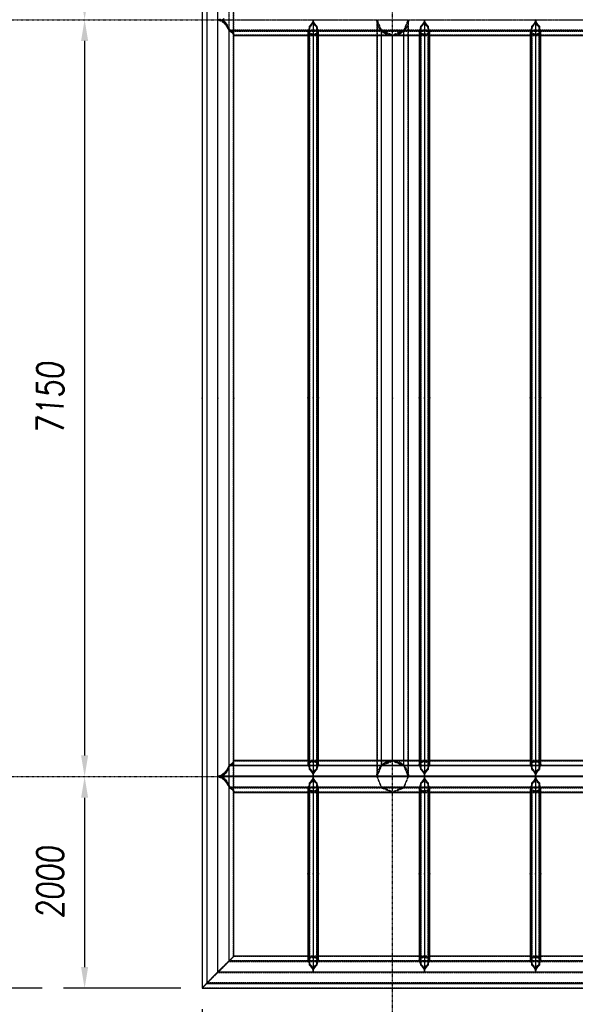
# Model space of a CAD drawing. Extents: x 343828 to 392391, y 90154 to 139469.
# Tile 7 of 27: x 348638 to 353885, y 121497 to 130799. Entities that reach past the tile are written whole.
import ezdxf

# ---------------------------------------------------------------- set-up
doc = ezdxf.new("R2010")
doc.units = 0
doc.header["$LTSCALE"] = 10
doc.header["$MEASUREMENT"] = 0
doc.linetypes.add('DASHDOT', pattern=[1, 0.5, -0.25, 0, -0.25])
doc.linetypes.add('HIDDEN', pattern=[0.375, 0.25, -0.125])
doc.layers.get('0').update_dxf_attribs({"linetype": 'CONTINUOUS'})
doc.layers.get('Defpoints').update_dxf_attribs({"linetype": 'CONTINUOUS'})
for name, color, linetype in [('A', 2, 'DASHDOT'), ('COTAS', 7, 'CONTINUOUS'), ('FORIR', 4, 'CONTINUOUS'), ('G', 3, 'CONTINUOUS'), ('TR', 6, 'HIDDEN')]:
    doc.layers.add(name, color=color, linetype=linetype)
doc.styles.add('PADRAO MTL', font='txt.shx', dxfattribs={"width": 0.8, "oblique": 5})
doc.styles.get("Standard").update_dxf_attribs({"font": 'txt.shx', "width": 0.7, "oblique": 5})
doc.dimstyles.new('1-100', dxfattribs={"dimscale": 100, "dimtxt": 2.5, "dimasz": 2, "dimexe": 2, "dimexo": 2, "dimgap": 2, "dimtad": 1, "dimdec": 0, "dimdsep": 46, "dimtxsty": 'PADRAO MTL', "dimcen": 3, "dimclrd": 1, "dimclre": 1, "dimclrt": 7, "dimadec": 0, "dimazin": 0, "dimtfac": 1, "dimtdec": 0, "dimtmove": 0, "dimatfit": 3, "dimfxl": 1, "dimtfill": 1, "dimtolj": 1, "dimarcsym": 0})

# ---------------------------------------------------------------- blocks, each defined once
blk = doc.blocks.new('*D13')
at = {"layer": 'COTAS', "color": 1, "lineweight": -2, "transparency": 16777216}
for p, q in [((350359.7, 121449.4), (350359.7, 119571.8)), ((368209.7, 121449.4), (368209.7, 119571.8)), ((368009.7, 119771.8), (350559.7, 119771.8))]:
    blk.add_line(p, q, dxfattribs=at)
at = {"layer": 'COTAS', "color": 1, "transparency": 16777216}
for points in [[(350559.7, 119805.2), (350559.7, 119738.5), (350359.7, 119771.8)], [(368009.7, 119805.2), (368009.7, 119738.5), (368209.7, 119771.8)]]:
    blk.add_solid(points, dxfattribs=at)
at = {"layer": 'Defpoints', "color": 0, "transparency": 16777216}
for p in [(350359.7, 121649.4), (368209.7, 121649.4), (350359.7, 119771.8)]:
    blk.add_point(p, dxfattribs=at)
at = {"layer": 'COTAS', "color": 7, "transparency": 16777216, "insert": (359284.7, 120096.8), "char_height": 250, "attachment_point": 5, "style": 'PADRAO MTL', "bg_fill": 3, "box_fill_scale": 1.25, "bg_fill_color": 256, "bg_fill_true_color": 13158600, "bg_fill_transparency": 0}
blk.add_mtext('\\A1;MODULO 1 - 17850', dxfattribs=at)
blk = doc.blocks.new('*D14')
at = {"layer": 'COTAS', "color": 1, "lineweight": -2, "transparency": 16777216}
for p, q in [((349450.8, 130798.2), (349450.8, 130798.2)), ((349250.8, 130598.2), (349250.8, 123848.2)), ((349450.8, 123648.2), (349450.8, 123648.2))]:
    blk.add_line(p, q, dxfattribs=at)
at = {"layer": 'COTAS', "color": 1, "transparency": 16777216}
for points in [[(349217.5, 130598.2), (349284.2, 130598.2), (349250.8, 130798.2)], [(349217.5, 123848.2), (349284.2, 123848.2), (349250.8, 123648.2)]]:
    blk.add_solid(points, dxfattribs=at)
at = {"layer": 'Defpoints', "color": 0, "transparency": 16777216}
for p in [(349250.8, 130798.2), (349250.8, 123648.2), (349250.8, 123648.2)]:
    blk.add_point(p, dxfattribs=at)
at = {"layer": 'COTAS', "color": 7, "transparency": 16777216, "insert": (348925.8, 127223.2), "char_height": 250, "attachment_point": 5, "rotation": 90, "style": 'PADRAO MTL', "bg_fill": 3, "box_fill_scale": 1.25, "bg_fill_color": 256, "bg_fill_true_color": 13158600, "bg_fill_transparency": 0}
blk.add_mtext('\\A1;7150', dxfattribs=at)
blk = doc.blocks.new('*D15')
at = {"layer": 'COTAS', "color": 1, "lineweight": -2, "transparency": 16777216}
for p, q in [((350159.7, 132798.2), (349050.8, 132798.2)), ((349250.8, 130998.2), (349250.8, 132598.2)), ((349450.8, 130798.2), (349450.8, 130798.2))]:
    blk.add_line(p, q, dxfattribs=at)
at = {"layer": 'COTAS', "color": 1, "transparency": 16777216}
for points in [[(349217.5, 132598.2), (349284.2, 132598.2), (349250.8, 132798.2)], [(349217.5, 130998.2), (349284.2, 130998.2), (349250.8, 130798.2)]]:
    blk.add_solid(points, dxfattribs=at)
at = {"layer": 'Defpoints', "color": 0, "transparency": 16777216}
for p in [(349250.8, 132798.2), (350359.7, 132798.2), (349250.8, 130798.2)]:
    blk.add_point(p, dxfattribs=at)
at = {"layer": 'COTAS', "color": 7, "transparency": 16777216, "insert": (348925.8, 131798.2), "char_height": 250, "attachment_point": 5, "rotation": 90, "style": 'PADRAO MTL', "bg_fill": 3, "box_fill_scale": 1.25, "bg_fill_color": 256, "bg_fill_true_color": 13158600, "bg_fill_transparency": 0}
blk.add_mtext('\\A1;2000', dxfattribs=at)
blk = doc.blocks.new('*D16')
at = {"layer": 'COTAS', "color": 1, "lineweight": -2, "transparency": 16777216}
for p, q in [((349450.8, 123648.2), (349450.8, 123648.2)), ((349250.8, 123448.2), (349250.8, 121848.4)), ((350159.7, 121648.4), (349050.8, 121648.4))]:
    blk.add_line(p, q, dxfattribs=at)
at = {"layer": 'COTAS', "color": 1, "transparency": 16777216}
for points in [[(349217.5, 123448.2), (349284.2, 123448.2), (349250.8, 123648.2)], [(349217.5, 121848.4), (349284.2, 121848.4), (349250.8, 121648.4)]]:
    blk.add_solid(points, dxfattribs=at)
at = {"layer": 'Defpoints', "color": 0, "transparency": 16777216}
for p in [(349250.8, 123648.2), (349250.8, 121648.4), (350359.7, 121648.4)]:
    blk.add_point(p, dxfattribs=at)
at = {"layer": 'COTAS', "color": 7, "transparency": 16777216, "insert": (348925.8, 122648.3), "char_height": 250, "attachment_point": 5, "rotation": 90, "style": 'PADRAO MTL', "bg_fill": 3, "box_fill_scale": 1.25, "bg_fill_color": 256, "bg_fill_true_color": 13158600, "bg_fill_transparency": 0}
blk.add_mtext('\\A1;2000', dxfattribs=at)
blk = doc.blocks.new('*D17')
at = {"layer": 'COTAS', "color": 1, "lineweight": -2, "transparency": 16777216}
for p, q in [((348850.8, 132798.2), (347744.4, 132798.2)), ((347944.4, 132598.2), (347944.4, 121848.4)), ((348850.8, 121648.4), (347744.4, 121648.4))]:
    blk.add_line(p, q, dxfattribs=at)
at = {"layer": 'COTAS', "color": 1, "transparency": 16777216}
for points in [[(347911, 132598.2), (347977.7, 132598.2), (347944.4, 132798.2)], [(347911, 121848.4), (347977.7, 121848.4), (347944.4, 121648.4)]]:
    blk.add_solid(points, dxfattribs=at)
at = {"layer": 'Defpoints', "color": 0, "transparency": 16777216}
for p in [(349050.8, 132798.2), (347944.4, 121648.4), (349050.8, 121648.4)]:
    blk.add_point(p, dxfattribs=at)
at = {"layer": 'COTAS', "color": 7, "transparency": 16777216, "insert": (347619.4, 127223.3), "char_height": 250, "attachment_point": 5, "rotation": 90, "style": 'PADRAO MTL', "bg_fill": 3, "box_fill_scale": 1.25, "bg_fill_color": 256, "bg_fill_true_color": 13158600, "bg_fill_transparency": 0}
blk.add_mtext('\\A1;11150', dxfattribs=at)
blk = doc.blocks.new('3D_INFOM')
blk.add_point((0, 0))
at = {"layer": 'FORIR', "flags": 1}
blk.add_attdef('MARK', (7.6, -4.3), '', height=5.26, dxfattribs=at)
blk = doc.blocks.new('3D_INFOTEXT')
blk.add_point((0, 0))
at = {"flags": 1}
for tag, p in [('MAR_PEZ', (7.2, 4.1)), ('POS_PEZ', (7.6, -4.3)), ('HANDLE', (7, -38.5)), ('LUN_PRO', (7.2, -21.9)), ('NOM_PRO', (7.6, -13.2)), ('MAT_PRO', (7.6, -30.1))]:
    blk.add_attdef(tag, p, '', height=5.26, dxfattribs=at)

msp = doc.modelspace()

# ---------------------------------------------------------------- linework, layer by layer
at = {"layer": 'A'}
for p, q in [((352159.7, 120301.7), (352159.7, 135443.6)), ((347163.6, 130798.2), (385500, 130798.2)), ((347163.6, 123648.2), (385500, 123648.2))]:
    msp.add_line(p, q, dxfattribs=at)
at = {"layer": 'G'}
for p, q in [((350509.7, 121803.4), (350509.7, 132651.2)), ((350510.2, 130801.6), (350539, 130794.7)), ((350539, 130794.7), (350567.1, 130773.9)), ((351409.6, 130801.6), (351402.7, 130772.3)), ((351409.7, 130801.6), (351409.7, 123653)), ((351416.8, 130772.3), (351409.9, 130801.6)), ((352459.6, 130801.6), (352452.7, 130772.3)), ((352459.7, 130801.6), (352459.7, 123653)), ((352466.8, 130772.3), (352459.9, 130801.6)), ((353509.6, 130801.6), (353502.7, 130772.3)), ((353509.7, 130801.6), (353509.7, 123653)), ((353516.8, 130772.3), (353509.9, 130801.6)), ((350567.1, 130773.9), (350593.1, 130740.2)), ((350593.1, 130740.2), (350615.8, 130694.8)), ((350615.8, 130694.8), (350615.8, 130694.7)), ((350615.8, 123757.3), (350615.8, 130694.8)), ((350615.8, 130694.7), (350634.5, 130684.8)), ((351362.2, 130694.7), (350615.8, 130694.7)), ((351362.2, 130694.7), (351359.7, 130689.6)), ((351370, 130717.8), (351362.2, 130694.7)), ((351374.4, 130738), (351370, 130717.8)), ((351382.1, 130744), (351374.4, 130738)), ((351374.4, 123715.3), (351374.4, 130738)), ((351402.7, 130772.3), (351382.1, 130744)), ((351437.4, 130744), (351416.8, 130772.3)), ((351445.1, 130738), (351437.4, 130744)), ((351449.5, 130717.8), (351445.1, 130738)), ((351445.1, 130738), (351445.1, 123715.3)), ((351457.2, 130694.7), (351449.5, 130717.8)), ((351459.7, 130689.6), (351457.2, 130694.7)), ((352412.2, 130694.7), (351457.2, 130694.7)), ((352412.2, 130694.7), (352409.7, 130689.6)), ((352420, 130717.8), (352412.2, 130694.7)), ((352424.4, 130738), (352420, 130717.8)), ((352432.1, 130744), (352424.4, 130738)), ((352424.4, 123715.3), (352424.4, 130738)), ((352452.7, 130772.3), (352432.1, 130744)), ((352487.4, 130744), (352466.8, 130772.3)), ((352495.1, 130738), (352487.4, 130744)), ((352499.5, 130717.8), (352495.1, 130738)), ((352495.1, 130738), (352495.1, 123715.3)), ((352507.2, 130694.7), (352499.5, 130717.8)), ((352509.7, 130689.6), (352507.2, 130694.7)), ((365659.7, 130694.7), (352507.2, 130694.7)), ((353462.2, 130694.7), (353459.7, 130689.6)), ((353470, 130717.8), (353462.2, 130694.7)), ((353474.4, 130738), (353470, 130717.8)), ((353482.1, 130744), (353474.4, 130738)), ((353474.4, 123715.3), (353474.4, 130738)), ((353502.7, 130772.3), (353482.1, 130744)), ((353537.4, 130744), (353516.8, 130772.3)), ((353545.1, 130738), (353537.4, 130744)), ((353549.5, 130717.8), (353545.1, 130738)), ((353545.1, 130738), (353545.1, 123715.3)), ((353557.2, 130694.7), (353549.5, 130717.8)), ((353559.7, 130689.6), (353557.2, 130694.7)), ((350634.5, 130684.8), (350648.3, 130673.6)), ((350648.3, 130673.6), (350656.9, 130661.3)), ((350656.9, 130661.3), (350659.7, 130648.6)), ((350659.7, 123799.2), (350659.7, 130648.6)), ((350659.7, 130648.6), (351359.7, 130648.6)), ((351359.7, 130689.6), (351359.7, 123762.2)), ((351459.7, 123762.2), (351459.7, 130689.6)), ((351459.7, 130648.6), (352409.7, 130648.6)), ((352009.7, 130648.6), (352009.7, 123799.2)), ((352053.7, 123799.2), (352053.7, 130648.6)), ((352159.7, 123799.2), (352159.7, 130648.6)), ((352265.8, 123799.2), (352265.8, 130648.6)), ((352309.7, 123799.2), (352309.7, 130648.6)), ((352409.7, 130689.6), (352409.7, 123762.2)), ((352509.7, 123762.2), (352509.7, 130689.6)), ((352509.7, 130648.6), (353459.7, 130648.6)), ((353459.7, 130689.6), (353459.7, 123762.2)), ((353559.7, 123762.2), (353559.7, 130689.6)), ((353559.7, 130648.6), (354509.7, 130648.6)), ((350615.8, 123757.3), (350593.1, 123712.6)), ((350634.5, 123766.3), (350615.8, 123757.4)), ((350615.8, 123757.4), (351362.2, 123757.4)), ((350615.8, 123757.4), (350615.8, 123757.3)), ((350648.3, 123776.5), (350634.5, 123766.3)), ((350656.9, 123787.6), (350648.3, 123776.5)), ((350659.7, 123799.2), (350656.9, 123787.6)), ((351359.7, 123799.2), (350659.7, 123799.2)), ((351359.7, 123762.2), (351362.2, 123757.4)), ((351362.2, 123757.4), (351370, 123735)), ((351370, 123735), (351374.4, 123715.3)), ((351445.1, 123715.3), (351449.5, 123735)), ((351449.5, 123735), (351457.2, 123757.4)), ((351457.2, 123757.4), (351459.7, 123762.2)), ((351457.2, 123757.4), (352412.2, 123757.4)), ((352159.7, 123799.2), (351459.7, 123799.2)), ((352159.4, 123799.2), (352159.7, 123799.2)), ((352159.8, 123799.2), (352159.7, 123799.2)), ((352159.7, 123799.2), (352159.7, 123799.2)), ((352159.7, 123799.2), (352160, 123799.2)), ((352159.8, 123799.2), (352159.7, 123799.2)), ((352409.7, 123799.2), (352159.8, 123799.2)), ((352409.7, 123762.2), (352412.2, 123757.4)), ((352412.2, 123757.4), (352420, 123735)), ((352420, 123735), (352424.4, 123715.3)), ((352495.1, 123715.3), (352499.5, 123735)), ((352499.5, 123735), (352507.2, 123757.4)), ((352507.2, 123757.4), (352509.7, 123762.2)), ((352507.2, 123757.4), (353462.2, 123757.4)), ((353459.7, 123799.2), (352509.7, 123799.2)), ((353459.7, 123762.2), (353462.2, 123757.4)), ((353462.2, 123757.4), (353470, 123735)), ((353470, 123735), (353474.4, 123715.3)), ((353545.1, 123715.3), (353549.5, 123735)), ((353549.5, 123735), (353557.2, 123757.4)), ((353557.2, 123757.4), (353559.7, 123762.2)), ((353557.2, 123757.4), (354512.2, 123757.4)), ((354509.7, 123799.2), (353559.7, 123799.2)), ((350539, 123659), (350510.2, 123652.2)), ((350510.2, 123652.2), (350539, 123645.3)), ((351409.6, 123652.2), (350510.2, 123652.2)), ((350567.1, 123679.4), (350539, 123659)), ((350539, 123645.3), (350567.1, 123624.5)), ((350593.1, 123712.6), (350567.1, 123679.4)), ((350567.1, 123624.5), (350593.1, 123590.8)), ((351374.4, 123715.3), (351382.1, 123709.4)), ((351382.1, 123709.4), (351402.7, 123681.4)), ((351402.7, 123681.4), (351409.4, 123653)), ((351409.6, 123652.2), (351402.7, 123622.9)), ((351409.7, 123653), (351409.4, 123653)), ((351409.4, 123653), (351409.6, 123652.2)), ((351410, 123653), (351409.7, 123653)), ((351409.7, 123653), (351409.7, 121803.4)), ((351409.9, 123652.2), (351410, 123653)), ((351416.8, 123622.9), (351409.9, 123652.2)), ((352459.6, 123652.2), (351409.9, 123652.2)), ((351410, 123653), (351416.8, 123681.4)), ((351416.8, 123681.4), (351437.4, 123709.4)), ((351437.4, 123709.4), (351445.1, 123715.3)), ((352424.4, 123715.3), (352432.1, 123709.4)), ((352432.1, 123709.4), (352452.7, 123681.4)), ((352452.7, 123681.4), (352459.4, 123653)), ((352459.6, 123652.2), (352452.7, 123622.9)), ((352459.7, 123653), (352459.4, 123653)), ((352459.4, 123653), (352459.6, 123652.2)), ((352459.7, 123653), (352459.7, 121803.4)), ((352460, 123653), (352459.7, 123653)), ((352459.9, 123652.2), (352460, 123653)), ((352466.8, 123622.9), (352459.9, 123652.2)), ((353509.6, 123652.2), (352459.9, 123652.2)), ((352460, 123653), (352466.8, 123681.4)), ((352466.8, 123681.4), (352487.4, 123709.4)), ((352487.4, 123709.4), (352495.1, 123715.3)), ((353474.4, 123715.3), (353482.1, 123709.4)), ((353482.1, 123709.4), (353502.7, 123681.4)), ((353502.7, 123681.4), (353509.4, 123653)), ((353509.6, 123652.2), (353502.7, 123622.9)), ((353509.7, 123653), (353509.4, 123653)), ((353509.4, 123653), (353509.6, 123652.2)), ((353510, 123653), (353509.7, 123653)), ((353509.7, 123653), (353509.7, 121803.4)), ((353509.9, 123652.2), (353510, 123653)), ((353516.8, 123622.9), (353509.9, 123652.2)), ((354559.6, 123652.2), (353509.9, 123652.2)), ((353510, 123653), (353516.8, 123681.4)), ((353516.8, 123681.4), (353537.4, 123709.4)), ((353537.4, 123709.4), (353545.1, 123715.3)), ((350593.1, 123590.8), (350615.8, 123545.4)), ((350615.8, 123545.4), (350615.8, 123545.3)), ((350615.8, 121908.6), (350615.8, 123545.4)), ((350615.8, 123545.3), (350634.5, 123535.4)), ((351362.2, 123545.3), (350615.8, 123545.3)), ((350634.5, 123535.4), (350648.3, 123524.2)), ((351362.2, 123545.3), (351359.7, 123540.2)), ((351359.7, 123540.2), (351359.7, 121913.4)), ((351370, 123568.4), (351362.2, 123545.3)), ((351374.4, 123588.6), (351370, 123568.4)), ((351382.1, 123594.6), (351374.4, 123588.6)), ((351374.4, 121866.5), (351374.4, 123588.6)), ((351402.7, 123622.9), (351382.1, 123594.6)), ((351437.4, 123594.6), (351416.8, 123622.9)), ((351445.1, 123588.6), (351437.4, 123594.6)), ((351449.5, 123568.4), (351445.1, 123588.6)), ((351445.1, 123588.6), (351445.1, 121866.5)), ((351457.2, 123545.3), (351449.5, 123568.4)), ((351459.7, 123540.2), (351457.2, 123545.3)), ((352412.2, 123545.3), (351457.2, 123545.3)), ((351459.7, 121913.4), (351459.7, 123540.2)), ((352412.2, 123545.3), (352409.7, 123540.2)), ((352409.7, 123540.2), (352409.7, 121913.4)), ((352420, 123568.4), (352412.2, 123545.3)), ((352424.4, 123588.6), (352420, 123568.4)), ((352432.1, 123594.6), (352424.4, 123588.6)), ((352424.4, 121866.5), (352424.4, 123588.6)), ((352452.7, 123622.9), (352432.1, 123594.6)), ((352487.4, 123594.6), (352466.8, 123622.9)), ((352495.1, 123588.6), (352487.4, 123594.6)), ((352499.5, 123568.4), (352495.1, 123588.6)), ((352495.1, 123588.6), (352495.1, 121866.5)), ((352507.2, 123545.3), (352499.5, 123568.4)), ((352509.7, 123540.2), (352507.2, 123545.3)), ((353462.2, 123545.3), (352507.2, 123545.3)), ((352509.7, 121913.4), (352509.7, 123540.2)), ((353462.2, 123545.3), (353459.7, 123540.2)), ((353459.7, 123540.2), (353459.7, 121913.4)), ((353470, 123568.4), (353462.2, 123545.3)), ((353474.4, 123588.6), (353470, 123568.4)), ((353482.1, 123594.6), (353474.4, 123588.6)), ((353474.4, 121866.5), (353474.4, 123588.6)), ((353502.7, 123622.9), (353482.1, 123594.6)), ((353537.4, 123594.6), (353516.8, 123622.9)), ((353545.1, 123588.6), (353537.4, 123594.6)), ((353549.5, 123568.4), (353545.1, 123588.6)), ((353545.1, 123588.6), (353545.1, 121866.5)), ((353557.2, 123545.3), (353549.5, 123568.4)), ((353559.7, 123540.2), (353557.2, 123545.3)), ((354512.2, 123545.3), (353557.2, 123545.3)), ((353559.7, 121913.4), (353559.7, 123540.2)), ((350648.3, 123524.2), (350656.9, 123512)), ((350656.9, 123512), (350659.7, 123499.3)), ((350659.7, 121950.4), (350659.7, 123499.3)), ((350659.7, 123499.2), (351359.7, 123499.2)), ((351459.7, 123499.2), (352409.7, 123499.2)), ((352159.7, 123499.2), (352159.7, 123499.2)), ((352159.7, 123499.2), (352159.8, 123499.2)), ((352509.7, 123499.2), (353459.7, 123499.2)), ((353559.7, 123499.2), (354509.7, 123499.2)), ((350659.7, 121950.4), (350615.8, 121908.6)), ((351359.7, 121950.4), (350659.7, 121950.4)), ((352409.7, 121950.4), (351459.7, 121950.4)), ((353459.7, 121950.4), (352509.7, 121950.4)), ((354509.7, 121950.4), (353559.7, 121950.4)), ((350615.8, 121908.6), (350509.7, 121803.4)), ((350615.8, 121908.6), (351362.3, 121908.6)), ((351359.7, 121913.4), (351362.3, 121908.6)), ((351362.3, 121908.6), (351370, 121886.2)), ((351370, 121886.2), (351374.4, 121866.5)), ((351374.4, 121866.5), (351382.2, 121860.6)), ((351382.2, 121860.6), (351402.8, 121832.6)), ((351416.7, 121832.6), (351437.3, 121860.6)), ((351437.3, 121860.6), (351445.1, 121866.5)), ((351445.1, 121866.5), (351449.5, 121886.2)), ((351449.5, 121886.2), (351457.2, 121908.6)), ((351457.2, 121908.6), (351459.7, 121913.4)), ((351457.2, 121908.6), (352412.3, 121908.6)), ((352409.7, 121913.4), (352412.3, 121908.6)), ((352412.3, 121908.6), (352420, 121886.2)), ((352420, 121886.2), (352424.4, 121866.5)), ((352424.4, 121866.5), (352432.2, 121860.6)), ((352432.2, 121860.6), (352452.8, 121832.6)), ((352466.7, 121832.6), (352487.3, 121860.6)), ((352487.3, 121860.6), (352495.1, 121866.5)), ((352495.1, 121866.5), (352499.5, 121886.2)), ((352499.5, 121886.2), (352507.2, 121908.6)), ((352507.2, 121908.6), (352509.7, 121913.4)), ((352507.2, 121908.6), (353462.3, 121908.6)), ((353459.7, 121913.4), (353462.3, 121908.6)), ((353462.3, 121908.6), (353470, 121886.2)), ((353470, 121886.2), (353474.4, 121866.5)), ((353474.4, 121866.5), (353482.2, 121860.6)), ((353482.2, 121860.6), (353502.8, 121832.6)), ((353516.7, 121832.6), (353537.3, 121860.6)), ((353537.3, 121860.6), (353545.1, 121866.5)), ((353545.1, 121866.5), (353549.5, 121886.2)), ((353549.5, 121886.2), (353557.2, 121908.6)), ((353557.2, 121908.6), (353559.7, 121913.4)), ((353557.2, 121908.6), (354512.3, 121908.6)), ((350509.7, 121803.4), (365659.7, 121803.4)), ((351402.8, 121832.6), (351409.7, 121803.4)), ((351409.7, 121803.4), (351416.7, 121832.6)), ((352452.8, 121832.6), (352459.7, 121803.4)), ((352459.7, 121803.4), (352466.7, 121832.6)), ((353502.8, 121832.6), (353509.7, 121803.4)), ((353509.7, 121803.4), (353516.7, 121832.6))]:
    msp.add_line(p, q, dxfattribs=at)
at = {"layer": 'TR'}
for p, q in [((350613.9, 132546.2), (350613.9, 121906.6)), ((350657.1, 121947.7), (350657.1, 132500.9)), ((350615.8, 130694.8), (350615.8, 130906.6)), ((350659.7, 130648.6), (350659.7, 130948.5)), ((350539, 130802.7), (350509.7, 130795.7)), ((350509.7, 130795.7), (350509.7, 130795.5)), ((367010, 130795.6), (350509.7, 130795.6)), ((350509.7, 130795.5), (350539, 130788.6)), ((350539, 130788.6), (350567.1, 130768.1)), ((350567.1, 130808.2), (350550.3, 130795.7)), ((350550.3, 130795.7), (350567.1, 130783.5)), ((367010, 130795.7), (350550.3, 130795.7)), ((350550.6, 130801.5), (350567.1, 130789.2)), ((350567.1, 130789.2), (350593.1, 130755.5)), ((352009.7, 130798.9), (352009.9, 130798.6)), ((352009.8, 130798.6), (352009.7, 130798.6)), ((352009.8, 130798.6), (352009.7, 130798.6)), ((352009.7, 130798.6), (352009.7, 130648.6)), ((352012.6, 130769.7), (352009.8, 130798.6)), ((352009.9, 130798.6), (352053.7, 130692.9)), ((352056.3, 130695.5), (352013.5, 130798.9)), ((352305.8, 130798.6), (352263.2, 130695.5)), ((352265.8, 130692.9), (352309.7, 130798.9)), ((352306, 130798.9), (352305.8, 130798.6)), ((352309.7, 130798.6), (352306.9, 130769.7)), ((352309.7, 130798.6), (352309.7, 130798.6)), ((352309.7, 130648.6), (352309.7, 130798.6)), ((352309.7, 130798.6), (352309.7, 130798.6)), ((350567.1, 130783.5), (350593.1, 130750.3)), ((350567.1, 130768.1), (350593.1, 130735)), ((350593.1, 130755.5), (350615.8, 130710.1)), ((350593.1, 130750.3), (350615.8, 130705.6)), ((350593.1, 130735), (350615.7, 130690.4)), ((350615.8, 130710.1), (350619.5, 130699.1)), ((350615.8, 130705.6), (350619.5, 130695)), ((367048.3, 130699.1), (350619.5, 130699.1)), ((350619.5, 130699.1), (350634.5, 130691.2)), ((350634.5, 130687.8), (350619.5, 130695)), ((350619.5, 130695), (367051.6, 130695)), ((351457.2, 130694.7), (351362.2, 130694.7)), ((351367, 130694.7), (351364.5, 130689.6)), ((351374.7, 130717.8), (351367, 130694.7)), ((351377.7, 130731.6), (351374.7, 130717.8)), ((351393.5, 130744), (351377.7, 130731.6)), ((351377.7, 123721.5), (351377.7, 130731.6)), ((351409.7, 130766.2), (351393.5, 130744)), ((351425.9, 130744), (351409.7, 130766.2)), ((351441.7, 130731.6), (351425.9, 130744)), ((351441.7, 130731.6), (351441.7, 123721.5)), ((351444.8, 130717.8), (351441.7, 130731.6)), ((351452.5, 130694.7), (351444.8, 130717.8)), ((351455, 130689.6), (351452.5, 130694.7)), ((352012.4, 130772), (352012.4, 123792.8)), ((352021.2, 130741.5), (352012.6, 130769.7)), ((352035, 130715.6), (352021.2, 130741.5)), ((352053.7, 130692.9), (352035, 130715.6)), ((352159.7, 130652.7), (352056.3, 130695.5)), ((352263.2, 130695.5), (352159.7, 130652.7)), ((352284.5, 130715.6), (352265.8, 130692.9)), ((352298.3, 130741.5), (352284.5, 130715.6)), ((352306.9, 130769.7), (352298.3, 130741.5)), ((352307.1, 123676.1), (352307.1, 130772)), ((352507.2, 130694.7), (352412.2, 130694.7)), ((352417, 130694.7), (352414.5, 130689.6)), ((352424.7, 130717.8), (352417, 130694.7)), ((352427.7, 130731.6), (352424.7, 130717.8)), ((352443.5, 130744), (352427.7, 130731.6)), ((352427.7, 123721.5), (352427.7, 130731.6)), ((352459.7, 130766.2), (352443.5, 130744)), ((352475.9, 130744), (352459.7, 130766.2)), ((352491.7, 130731.6), (352475.9, 130744)), ((352491.7, 130731.6), (352491.7, 123721.5)), ((352494.8, 130717.8), (352491.7, 130731.6)), ((352502.5, 130694.7), (352494.8, 130717.8)), ((352505, 130689.6), (352502.5, 130694.7)), ((353467, 130694.7), (353464.5, 130689.6)), ((353474.7, 130717.8), (353467, 130694.7)), ((353477.7, 130731.6), (353474.7, 130717.8)), ((353493.5, 130744), (353477.7, 130731.6)), ((353477.7, 123721.5), (353477.7, 130731.6)), ((353509.7, 130766.2), (353493.5, 130744)), ((353525.9, 130744), (353509.7, 130766.2)), ((353541.7, 130731.6), (353525.9, 130744)), ((353541.7, 130731.6), (353541.7, 123721.5)), ((353544.8, 130717.8), (353541.7, 130731.6)), ((353552.5, 130694.7), (353544.8, 130717.8)), ((353555, 130689.6), (353552.5, 130694.7)), ((350615.7, 130690.4), (367056.2, 130690.4)), ((350615.8, 130690.4), (350615.7, 130690.4)), ((350634.5, 130681.4), (350615.8, 130690.4)), ((350634.5, 130691.2), (350648.3, 130679.9)), ((350648.3, 130677.6), (350634.5, 130687.8)), ((350648.3, 130671.2), (350634.5, 130681.4)), ((350648.3, 130679.9), (350656.9, 130667.7)), ((350656.9, 130666.5), (350648.3, 130677.6)), ((350656.9, 130660.1), (350648.3, 130671.2)), ((350656.9, 130667.7), (350659.7, 130655)), ((350659.7, 130655), (350656.9, 130666.5)), ((350659.7, 130648.6), (350656.9, 130660.1)), ((350659.7, 130648.6), (350659.7, 130655)), ((350659.7, 130655), (365959.7, 130655)), ((350659.7, 130655), (350659.7, 130655)), ((350659.7, 130648.6), (350659.7, 130648.6)), ((351366.7, 130675.6), (351359.7, 130689.6)), ((351359.7, 130648.6), (351459.7, 130648.6)), ((351371.4, 130675.6), (351364.5, 130689.6)), ((351364.5, 130689.6), (351364.5, 123762.2)), ((351374.4, 130665.2), (351366.7, 130675.6)), ((351377.7, 130667.1), (351371.4, 130675.6)), ((351392, 130661.2), (351374.4, 130665.2)), ((351403.4, 130661.2), (351377.7, 130667.1)), ((351409.7, 130658.8), (351392, 130661.2)), ((351409.7, 130660.3), (351403.4, 130661.2)), ((351427.5, 130661.2), (351409.7, 130658.8)), ((351416, 130661.2), (351409.7, 130660.3)), ((351441.7, 130667.1), (351416, 130661.2)), ((351445.1, 130665.2), (351427.5, 130661.2)), ((351448.1, 130675.6), (351441.7, 130667.1)), ((351452.8, 130675.6), (351445.1, 130665.2)), ((351455, 130689.6), (351448.1, 130675.6)), ((351459.7, 130689.6), (351452.8, 130675.6)), ((351455, 123762.2), (351455, 130689.6)), ((352053.7, 130648.6), (352053.7, 130692.9)), ((352053.7, 130692.9), (352159.7, 130648.9)), ((352076.4, 130674.2), (352053.7, 130692.9)), ((352053.7, 130692.9), (352053.7, 130648.6)), ((352055.5, 123756.8), (352055.5, 130691.3)), ((352102.3, 130660.4), (352076.4, 130674.2)), ((352130.5, 130651.8), (352102.3, 130660.4)), ((352159.7, 130648.9), (352130.5, 130651.8)), ((352159.7, 130648.9), (352265.8, 130692.9)), ((352189, 130651.8), (352159.7, 130648.9)), ((352159.7, 130648.6), (352159.7, 130648.9)), ((352217.1, 130660.4), (352189, 130651.8)), ((352243.1, 130674.2), (352217.1, 130660.4)), ((352265.8, 130692.9), (352243.1, 130674.2)), ((352263.9, 123756.8), (352263.9, 130691.3)), ((352265.8, 130648.6), (352265.8, 130692.9)), ((352265.8, 130648.6), (352265.8, 130692.9)), ((352416.7, 130675.6), (352409.7, 130689.6)), ((352409.7, 130648.6), (352509.7, 130648.6)), ((352421.4, 130675.6), (352414.5, 130689.6)), ((352414.5, 130689.6), (352414.5, 123762.2)), ((352424.4, 130665.2), (352416.7, 130675.6)), ((352427.7, 130667.1), (352421.4, 130675.6)), ((352442, 130661.2), (352424.4, 130665.2)), ((352453.4, 130661.2), (352427.7, 130667.1)), ((352459.7, 130658.8), (352442, 130661.2)), ((352459.7, 130660.3), (352453.4, 130661.2)), ((352477.5, 130661.2), (352459.7, 130658.8)), ((352466, 130661.2), (352459.7, 130660.3)), ((352491.7, 130667.1), (352466, 130661.2)), ((352495.1, 130665.2), (352477.5, 130661.2)), ((352498.1, 130675.6), (352491.7, 130667.1)), ((352502.8, 130675.6), (352495.1, 130665.2)), ((352505, 130689.6), (352498.1, 130675.6)), ((352509.7, 130689.6), (352502.8, 130675.6)), ((352505, 123762.2), (352505, 130689.6)), ((353466.7, 130675.6), (353459.7, 130689.6)), ((353459.7, 130648.6), (353559.7, 130648.6)), ((353471.4, 130675.6), (353464.5, 130689.6)), ((353464.5, 130689.6), (353464.5, 123762.2)), ((353474.4, 130665.2), (353466.7, 130675.6)), ((353477.7, 130667.1), (353471.4, 130675.6)), ((353492, 130661.2), (353474.4, 130665.2)), ((353503.4, 130661.2), (353477.7, 130667.1)), ((353509.7, 130658.8), (353492, 130661.2)), ((353509.7, 130660.3), (353503.4, 130661.2)), ((353527.5, 130661.2), (353509.7, 130658.8)), ((353516, 130661.2), (353509.7, 130660.3)), ((353541.7, 130667.1), (353516, 130661.2)), ((353545.1, 130665.2), (353527.5, 130661.2)), ((353548.1, 130675.6), (353541.7, 130667.1)), ((353552.8, 130675.6), (353545.1, 130665.2)), ((353555, 130689.6), (353548.1, 130675.6)), ((353559.7, 130689.6), (353552.8, 130675.6)), ((353555, 123762.2), (353555, 130689.6)), ((350615.7, 123753.1), (350593.1, 123707.8)), ((350615.8, 123741.9), (350593.1, 123697.3)), ((350615.8, 123737.9), (350593.1, 123692.5)), ((350615.7, 123753.1), (350615.8, 123753.2)), ((365915.7, 123753.1), (350615.7, 123753.1)), ((350615.8, 123753.2), (350634.5, 123763)), ((350615.8, 123545.4), (350615.8, 123757.3)), ((350619.5, 123752.8), (350615.8, 123741.9)), ((350619.5, 123748.7), (350615.8, 123737.9)), ((350634.5, 123760), (350619.5, 123752.8)), ((350619.5, 123748.7), (350634.5, 123756.7)), ((350619.5, 123752.8), (365919.5, 123752.8)), ((365919.5, 123748.7), (350619.5, 123748.7)), ((350634.5, 123763), (350648.3, 123774.3)), ((350648.3, 123770.2), (350634.5, 123760)), ((350634.5, 123756.7), (350648.3, 123767.9)), ((350648.3, 123774.3), (350656.9, 123786.5)), ((350656.9, 123781.3), (350648.3, 123770.2)), ((350648.3, 123767.9), (350656.9, 123780.1)), ((350656.9, 123786.5), (350659.7, 123799.2)), ((350659.7, 123792.8), (350656.9, 123781.3)), ((350656.9, 123780.1), (350659.7, 123792.8)), ((350659.7, 123792.8), (350659.7, 123799.2)), ((350659.7, 123499.3), (350659.7, 123799.2)), ((350659.7, 123799.2), (350659.7, 123799.2)), ((365959.7, 123792.8), (350659.7, 123792.8)), ((350659.7, 123792.8), (350659.7, 123792.8)), ((351459.7, 123799.2), (351359.7, 123799.2)), ((351359.7, 123762.2), (351366.7, 123775.6)), ((351362.2, 123757.4), (351457.2, 123757.4)), ((351364.5, 123762.2), (351371.4, 123775.6)), ((351364.5, 123762.2), (351367, 123757.4)), ((351366.7, 123775.6), (351374.4, 123785.2)), ((351367, 123757.4), (351374.7, 123735)), ((351371.4, 123775.6), (351377.7, 123783.4)), ((351374.4, 123785.2), (351392, 123788.9)), ((351374.7, 123735), (351377.7, 123721.5)), ((351377.7, 123783.4), (351403.4, 123788.9)), ((351377.7, 123721.5), (351393.5, 123709.4)), ((351392, 123788.9), (351409.7, 123791)), ((351403.4, 123788.9), (351409.7, 123789.6)), ((351409.7, 123791), (351427.5, 123788.9)), ((351409.7, 123789.6), (351416, 123788.9)), ((351416, 123788.9), (351441.7, 123783.4)), ((351425.9, 123709.4), (351441.7, 123721.5)), ((351427.5, 123788.9), (351445.1, 123785.2)), ((351441.7, 123783.4), (351448.1, 123775.6)), ((351441.7, 123721.5), (351444.8, 123735)), ((351444.8, 123735), (351452.5, 123757.4)), ((351445.1, 123785.2), (351452.8, 123775.6)), ((351448.1, 123775.6), (351455, 123762.2)), ((351452.5, 123757.4), (351455, 123762.2)), ((351452.8, 123775.6), (351459.7, 123762.2)), ((352009.7, 123799.2), (352009.7, 123649.2)), ((352053.7, 123755.3), (352009.7, 123649.2)), ((352012.4, 123792.8), (352012.4, 123676.1)), ((352013.5, 123649.2), (352056.3, 123752.6)), ((352021.2, 123706.6), (352035, 123732.5)), ((352035, 123732.5), (352053.7, 123755.3)), ((352053.7, 123799.2), (352053.7, 123755.3)), ((352159, 123798.9), (352053.7, 123755.3)), ((352053.7, 123755.3), (352076.4, 123773.9)), ((352056.3, 123752.6), (352159.7, 123795.5)), ((352076.4, 123773.9), (352102.3, 123787.8)), ((352102.3, 123787.8), (352130.5, 123796.3)), ((352130.5, 123796.3), (352159.4, 123799.2)), ((352159.7, 123799.2), (352159, 123798.9)), ((352160.4, 123798.9), (352159, 123798.9)), ((352159.7, 123795.5), (352263.2, 123752.6)), ((352160.4, 123798.9), (352159.8, 123799.2)), ((352160, 123799.2), (352189, 123796.3)), ((352265.8, 123755.3), (352160.4, 123798.9)), ((352189, 123796.3), (352217.1, 123787.8)), ((352217.1, 123787.8), (352243.1, 123773.9)), ((352243.1, 123773.9), (352265.8, 123755.3)), ((352263.2, 123752.6), (352293.9, 123678.5)), ((352263.9, 123792.8), (352263.9, 123799.2)), ((352265.8, 123755.3), (352265.8, 123799.2)), ((352265.8, 123755.3), (352284.5, 123732.5)), ((352309.7, 123649.2), (352265.8, 123755.3)), ((352284.5, 123732.5), (352298.3, 123706.6)), ((352309.7, 123649.2), (352309.7, 123799.2)), ((352509.7, 123799.2), (352409.7, 123799.2)), ((352409.7, 123762.2), (352416.7, 123775.6)), ((352412.2, 123757.4), (352507.2, 123757.4)), ((352414.5, 123762.2), (352421.4, 123775.6)), ((352414.5, 123762.2), (352417, 123757.4)), ((352416.7, 123775.6), (352424.4, 123785.2)), ((352417, 123757.4), (352424.7, 123735)), ((352421.4, 123775.6), (352427.7, 123783.4)), ((352424.4, 123785.2), (352442, 123788.9)), ((352424.7, 123735), (352427.7, 123721.5)), ((352427.7, 123783.4), (352453.4, 123788.9)), ((352427.7, 123721.5), (352443.5, 123709.4)), ((352442, 123788.9), (352459.7, 123791)), ((352453.4, 123788.9), (352459.7, 123789.6)), ((352459.7, 123791), (352477.5, 123788.9)), ((352459.7, 123789.6), (352466, 123788.9)), ((352466, 123788.9), (352491.7, 123783.4)), ((352475.9, 123709.4), (352491.7, 123721.5)), ((352477.5, 123788.9), (352495.1, 123785.2)), ((352491.7, 123783.4), (352498.1, 123775.6)), ((352491.7, 123721.5), (352494.8, 123735)), ((352494.8, 123735), (352502.5, 123757.4)), ((352495.1, 123785.2), (352502.8, 123775.6)), ((352498.1, 123775.6), (352505, 123762.2)), ((352502.5, 123757.4), (352505, 123762.2)), ((352502.8, 123775.6), (352509.7, 123762.2)), ((353559.7, 123799.2), (353459.7, 123799.2)), ((353459.7, 123762.2), (353466.7, 123775.6)), ((353462.2, 123757.4), (353557.2, 123757.4)), ((353464.5, 123762.2), (353471.4, 123775.6)), ((353464.5, 123762.2), (353467, 123757.4)), ((353466.7, 123775.6), (353474.4, 123785.2)), ((353467, 123757.4), (353474.7, 123735)), ((353471.4, 123775.6), (353477.7, 123783.4)), ((353474.4, 123785.2), (353492, 123788.9)), ((353474.7, 123735), (353477.7, 123721.5)), ((353477.7, 123783.4), (353503.4, 123788.9)), ((353477.7, 123721.5), (353493.5, 123709.4)), ((353492, 123788.9), (353509.7, 123791)), ((353503.4, 123788.9), (353509.7, 123789.6)), ((353509.7, 123791), (353527.5, 123788.9)), ((353509.7, 123789.6), (353516, 123788.9)), ((353516, 123788.9), (353541.7, 123783.4)), ((353525.9, 123709.4), (353541.7, 123721.5)), ((353527.5, 123788.9), (353545.1, 123785.2)), ((353541.7, 123783.4), (353548.1, 123775.6)), ((353541.7, 123721.5), (353544.8, 123735)), ((353544.8, 123735), (353552.5, 123757.4)), ((353545.1, 123785.2), (353552.8, 123775.6)), ((353548.1, 123775.6), (353555, 123762.2)), ((353552.5, 123757.4), (353555, 123762.2)), ((353552.8, 123775.6), (353559.7, 123762.2)), ((350539, 123653.3), (350509.7, 123646.3)), ((365809.7, 123646.2), (350509.7, 123646.2)), ((350509.7, 123646.1), (350539, 123639.2)), ((350567.1, 123674.1), (350539, 123653.3)), ((350539, 123639.2), (350567.1, 123618.8)), ((350567.1, 123658.8), (350550.3, 123646.3)), ((350550.3, 123646.3), (350567.1, 123634.1)), ((365850.3, 123646.3), (350550.3, 123646.3)), ((350567.1, 123664.1), (350550.6, 123652.1)), ((365850.6, 123652.1), (350550.6, 123652.1)), ((350550.6, 123652.1), (350567.1, 123639.9)), ((350593.1, 123707.8), (350567.1, 123674.1)), ((350593.1, 123697.3), (350567.1, 123664.1)), ((350593.1, 123692.5), (350567.1, 123658.8)), ((350567.1, 123639.9), (350593.1, 123606.1)), ((350567.1, 123634.1), (350593.1, 123600.9)), ((351393.5, 123709.4), (351409.7, 123687.4)), ((351409.4, 123653), (351410, 123653)), ((351409.9, 123652.2), (351409.6, 123652.2)), ((351409.7, 123687.4), (351425.9, 123709.4)), ((352009.7, 123649.2), (352012.6, 123678.5)), ((352009.7, 123649.2), (352053.7, 123543.1)), ((352012.6, 123678.5), (352021.2, 123706.6)), ((352056.3, 123545.8), (352013.5, 123649.2)), ((352306, 123649.2), (352263.2, 123545.8)), ((352265.8, 123543.1), (352309.7, 123649.2)), ((352293.9, 123678.5), (352306, 123649.2)), ((352298.3, 123706.6), (352306.9, 123678.5)), ((352306.9, 123678.5), (352309.7, 123649.2)), ((352443.5, 123709.4), (352459.7, 123687.4)), ((352459.4, 123653), (352460, 123653)), ((352459.9, 123652.2), (352459.6, 123652.2)), ((352459.7, 123687.4), (352475.9, 123709.4)), ((353493.5, 123709.4), (353509.7, 123687.4)), ((353509.4, 123653), (353510, 123653)), ((353509.9, 123652.2), (353509.6, 123652.2)), ((353509.7, 123687.4), (353525.9, 123709.4)), ((350567.1, 123618.8), (350593.1, 123585.6)), ((350593.1, 123606.1), (350615.8, 123560.7)), ((350593.1, 123600.9), (350615.8, 123556.3)), ((350593.1, 123585.6), (350615.7, 123541)), ((350615.7, 123541), (365915.7, 123541)), ((350615.8, 123541), (350615.7, 123541)), ((350615.8, 123560.7), (350619.5, 123549.7)), ((350615.8, 123556.3), (350619.5, 123545.6)), ((350634.5, 123532.1), (350615.8, 123541)), ((365919.5, 123549.7), (350619.5, 123549.7)), ((350619.5, 123549.7), (350634.5, 123541.8)), ((350634.5, 123538.4), (350619.5, 123545.6)), ((350619.5, 123545.6), (365919.5, 123545.6)), ((350634.5, 123541.8), (350648.3, 123530.5)), ((350648.3, 123528.2), (350634.5, 123538.4)), ((350648.3, 123521.8), (350634.5, 123532.1)), ((351366.7, 123526.2), (351359.7, 123540.2)), ((351457.2, 123545.3), (351362.2, 123545.3)), ((351367, 123545.3), (351364.5, 123540.2)), ((351371.4, 123526.2), (351364.5, 123540.2)), ((351364.5, 123540.2), (351364.5, 121913.4)), ((351374.7, 123568.4), (351367, 123545.3)), ((351377.7, 123582.2), (351374.7, 123568.4)), ((351393.5, 123594.6), (351377.7, 123582.2)), ((351377.7, 121872.7), (351377.7, 123582.2)), ((351409.7, 123616.9), (351393.5, 123594.6)), ((351425.9, 123594.6), (351409.7, 123616.9)), ((351441.7, 123582.2), (351425.9, 123594.6)), ((351441.7, 123582.2), (351441.7, 121872.7)), ((351444.8, 123568.4), (351441.7, 123582.2)), ((351452.5, 123545.3), (351444.8, 123568.4)), ((351455, 123540.2), (351448.1, 123526.2)), ((351455, 123540.2), (351452.5, 123545.3)), ((351459.7, 123540.2), (351452.8, 123526.2)), ((351455, 121913.4), (351455, 123540.2)), ((352053.7, 123543.1), (352159, 123499.5)), ((352159.7, 123503), (352056.3, 123545.8)), ((352263.2, 123545.8), (352159.7, 123503)), ((352160.4, 123499.5), (352265.8, 123543.1)), ((352416.7, 123526.2), (352409.7, 123540.2)), ((352507.2, 123545.3), (352412.2, 123545.3)), ((352417, 123545.3), (352414.5, 123540.2)), ((352421.4, 123526.2), (352414.5, 123540.2)), ((352414.5, 123540.2), (352414.5, 121913.4)), ((352424.7, 123568.4), (352417, 123545.3)), ((352427.7, 123582.2), (352424.7, 123568.4)), ((352443.5, 123594.6), (352427.7, 123582.2)), ((352427.7, 121872.7), (352427.7, 123582.2)), ((352459.7, 123616.9), (352443.5, 123594.6)), ((352475.9, 123594.6), (352459.7, 123616.9)), ((352491.7, 123582.2), (352475.9, 123594.6)), ((352491.7, 123582.2), (352491.7, 121872.7)), ((352494.8, 123568.4), (352491.7, 123582.2)), ((352502.5, 123545.3), (352494.8, 123568.4)), ((352505, 123540.2), (352498.1, 123526.2)), ((352505, 123540.2), (352502.5, 123545.3)), ((352509.7, 123540.2), (352502.8, 123526.2)), ((352505, 121913.4), (352505, 123540.2)), ((353466.7, 123526.2), (353459.7, 123540.2)), ((353557.2, 123545.3), (353462.2, 123545.3)), ((353467, 123545.3), (353464.5, 123540.2)), ((353471.4, 123526.2), (353464.5, 123540.2)), ((353464.5, 123540.2), (353464.5, 121913.4)), ((353474.7, 123568.4), (353467, 123545.3)), ((353477.7, 123582.2), (353474.7, 123568.4)), ((353493.5, 123594.6), (353477.7, 123582.2)), ((353477.7, 121872.7), (353477.7, 123582.2)), ((353509.7, 123616.9), (353493.5, 123594.6)), ((353525.9, 123594.6), (353509.7, 123616.9)), ((353541.7, 123582.2), (353525.9, 123594.6)), ((353541.7, 123582.2), (353541.7, 121872.7)), ((353544.8, 123568.4), (353541.7, 123582.2)), ((353552.5, 123545.3), (353544.8, 123568.4)), ((353555, 123540.2), (353548.1, 123526.2)), ((353555, 123540.2), (353552.5, 123545.3)), ((353559.7, 123540.2), (353552.8, 123526.2)), ((353555, 121913.4), (353555, 123540.2)), ((350648.3, 123530.5), (350656.9, 123518.3)), ((350656.9, 123517.1), (350648.3, 123528.2)), ((350656.9, 123510.8), (350648.3, 123521.8)), ((350656.9, 123518.3), (350659.7, 123505.6)), ((350659.7, 123505.6), (350656.9, 123517.1)), ((350659.7, 123499.2), (350656.9, 123510.8)), ((350659.7, 123499.3), (350659.7, 123505.6)), ((350659.7, 123505.6), (365959.7, 123505.6)), ((350659.7, 123505.6), (350659.7, 123505.6)), ((350659.7, 123499.3), (350659.7, 123499.2)), ((351359.7, 123499.2), (351459.7, 123499.2)), ((351374.4, 123515.8), (351366.7, 123526.2)), ((351377.7, 123517.7), (351371.4, 123526.2)), ((351392, 123511.8), (351374.4, 123515.8)), ((351403.4, 123511.8), (351377.7, 123517.7)), ((351409.7, 123509.4), (351392, 123511.8)), ((351409.7, 123511), (351403.4, 123511.8)), ((351427.5, 123511.8), (351409.7, 123509.4)), ((351416, 123511.8), (351409.7, 123511)), ((351441.7, 123517.7), (351416, 123511.8)), ((351445.1, 123515.8), (351427.5, 123511.8)), ((351448.1, 123526.2), (351441.7, 123517.7)), ((351452.8, 123526.2), (351445.1, 123515.8)), ((352159, 123499.5), (352160.4, 123499.5)), ((352159, 123499.5), (352159.7, 123499.2)), ((352159.8, 123499.2), (352160.4, 123499.5)), ((352409.7, 123499.2), (352509.7, 123499.2)), ((352424.4, 123515.8), (352416.7, 123526.2)), ((352427.7, 123517.7), (352421.4, 123526.2)), ((352442, 123511.8), (352424.4, 123515.8)), ((352453.4, 123511.8), (352427.7, 123517.7)), ((352459.7, 123509.4), (352442, 123511.8)), ((352459.7, 123511), (352453.4, 123511.8)), ((352477.5, 123511.8), (352459.7, 123509.4)), ((352466, 123511.8), (352459.7, 123511)), ((352491.7, 123517.7), (352466, 123511.8)), ((352495.1, 123515.8), (352477.5, 123511.8)), ((352498.1, 123526.2), (352491.7, 123517.7)), ((352502.8, 123526.2), (352495.1, 123515.8)), ((353459.7, 123499.2), (353559.7, 123499.2)), ((353474.4, 123515.8), (353466.7, 123526.2)), ((353477.7, 123517.7), (353471.4, 123526.2)), ((353492, 123511.8), (353474.4, 123515.8)), ((353503.4, 123511.8), (353477.7, 123517.7)), ((353509.7, 123509.4), (353492, 123511.8)), ((353509.7, 123511), (353503.4, 123511.8)), ((353527.5, 123511.8), (353509.7, 123509.4)), ((353516, 123511.8), (353509.7, 123511)), ((353541.7, 123517.7), (353516, 123511.8)), ((353545.1, 123515.8), (353527.5, 123511.8)), ((353548.1, 123526.2), (353541.7, 123517.7)), ((353552.8, 123526.2), (353545.1, 123515.8)), ((350659.7, 121950.4), (350615.8, 121904.3)), ((351459.7, 121950.4), (351359.7, 121950.4)), ((352509.7, 121950.4), (352409.7, 121950.4)), ((353559.7, 121950.4), (353459.7, 121950.4)), ((350613.9, 121906.6), (350509.7, 121803.3)), ((350615.8, 121904.3), (350509.7, 121797.4)), ((350613.9, 121902.5), (350509.7, 121797.4)), ((350657.1, 121947.7), (350613.9, 121906.6)), ((350657.1, 121947.7), (350613.9, 121902.5)), ((365913.9, 121906.6), (350613.9, 121906.6)), ((350613.9, 121902.5), (350613.9, 121906.6)), ((350613.9, 121902.5), (365913.9, 121902.5)), ((350615.8, 121908.6), (350615.8, 121904.3)), ((365915.8, 121904.3), (350615.8, 121904.3)), ((365957.1, 121947.7), (350657.1, 121947.7)), ((351359.7, 121913.4), (351366.6, 121926.8)), ((351362.3, 121908.6), (351457.2, 121908.6)), ((351364.5, 121913.4), (351371.4, 121926.8)), ((351364.5, 121913.4), (351367, 121908.6)), ((351366.6, 121926.8), (351374.4, 121936.4)), ((351367, 121908.6), (351374.7, 121886.2)), ((351371.4, 121926.8), (351377.7, 121934.6)), ((351374.4, 121936.4), (351391.9, 121940.1)), ((351374.7, 121886.2), (351377.7, 121872.7)), ((351377.7, 121934.6), (351403.3, 121940.1)), ((351377.7, 121872.7), (351393.6, 121860.6)), ((351391.9, 121940.1), (351409.7, 121942.2)), ((351393.6, 121860.6), (351409.7, 121838.7)), ((351403.3, 121940.1), (351409.7, 121940.8)), ((351409.7, 121942.2), (351427.6, 121940.1)), ((351409.7, 121940.8), (351416.1, 121940.1)), ((351409.7, 121838.7), (351425.8, 121860.6)), ((351416.1, 121940.1), (351441.7, 121934.6)), ((351425.8, 121860.6), (351441.7, 121872.7)), ((351427.6, 121940.1), (351445.1, 121936.4)), ((351441.7, 121934.6), (351448.1, 121926.8)), ((351441.7, 121872.7), (351444.7, 121886.2)), ((351444.7, 121886.2), (351452.5, 121908.6)), ((351445.1, 121936.4), (351452.8, 121926.8)), ((351448.1, 121926.8), (351455, 121913.4)), ((351452.5, 121908.6), (351455, 121913.4)), ((351452.8, 121926.8), (351459.7, 121913.4)), ((352409.7, 121913.4), (352416.6, 121926.8)), ((352412.3, 121908.6), (352507.2, 121908.6)), ((352414.5, 121913.4), (352421.4, 121926.8)), ((352414.5, 121913.4), (352417, 121908.6)), ((352416.6, 121926.8), (352424.4, 121936.4)), ((352417, 121908.6), (352424.7, 121886.2)), ((352421.4, 121926.8), (352427.7, 121934.6)), ((352424.4, 121936.4), (352441.9, 121940.1)), ((352424.7, 121886.2), (352427.7, 121872.7)), ((352427.7, 121934.6), (352453.3, 121940.1)), ((352427.7, 121872.7), (352443.6, 121860.6)), ((352441.9, 121940.1), (352459.7, 121942.2)), ((352443.6, 121860.6), (352459.7, 121838.7)), ((352453.3, 121940.1), (352459.7, 121940.8)), ((352459.7, 121942.2), (352477.6, 121940.1)), ((352459.7, 121940.8), (352466.1, 121940.1)), ((352459.7, 121838.7), (352475.8, 121860.6)), ((352466.1, 121940.1), (352491.7, 121934.6)), ((352475.8, 121860.6), (352491.7, 121872.7)), ((352477.6, 121940.1), (352495.1, 121936.4)), ((352491.7, 121934.6), (352498.1, 121926.8)), ((352491.7, 121872.7), (352494.7, 121886.2)), ((352494.7, 121886.2), (352502.5, 121908.6)), ((352495.1, 121936.4), (352502.8, 121926.8)), ((352498.1, 121926.8), (352505, 121913.4)), ((352502.5, 121908.6), (352505, 121913.4)), ((352502.8, 121926.8), (352509.7, 121913.4)), ((353459.7, 121913.4), (353466.6, 121926.8)), ((353462.3, 121908.6), (353557.2, 121908.6)), ((353464.5, 121913.4), (353471.4, 121926.8)), ((353464.5, 121913.4), (353467, 121908.6)), ((353466.6, 121926.8), (353474.4, 121936.4)), ((353467, 121908.6), (353474.7, 121886.2)), ((353471.4, 121926.8), (353477.7, 121934.6)), ((353474.4, 121936.4), (353491.9, 121940.1)), ((353474.7, 121886.2), (353477.7, 121872.7)), ((353477.7, 121934.6), (353503.3, 121940.1)), ((353477.7, 121872.7), (353493.6, 121860.6)), ((353491.9, 121940.1), (353509.7, 121942.2)), ((353493.6, 121860.6), (353509.7, 121838.7)), ((353503.3, 121940.1), (353509.7, 121940.8)), ((353509.7, 121942.2), (353527.6, 121940.1)), ((353509.7, 121940.8), (353516.1, 121940.1)), ((353509.7, 121838.7), (353525.8, 121860.6)), ((353516.1, 121940.1), (353541.7, 121934.6)), ((353525.8, 121860.6), (353541.7, 121872.7)), ((353527.6, 121940.1), (353545.1, 121936.4)), ((353541.7, 121934.6), (353548.1, 121926.8)), ((353541.7, 121872.7), (353544.7, 121886.2)), ((353544.7, 121886.2), (353552.5, 121908.6)), ((353545.1, 121936.4), (353552.8, 121926.8)), ((353548.1, 121926.8), (353555, 121913.4)), ((353552.5, 121908.6), (353555, 121913.4)), ((353552.8, 121926.8), (353559.7, 121913.4)), ((350509.7, 121803.3), (350509.7, 121803.4)), ((350509.7, 121803.3), (365809.7, 121803.3)), ((350509.7, 121797.4), (350509.7, 121803.3)), ((350509.7, 121797.4), (365809.7, 121797.4)), ((350509.7, 121797.4), (350509.7, 121797.4)), ((350509.7, 121797.4), (365809.7, 121797.4))]:
    msp.add_line(p, q, dxfattribs=at)

# ---------------------------------------------------------------- block references
for p in [(350359.7, 127224.3), (350659.7, 127224.3), (351359.7, 127227.3), (351459.7, 127227.3), (352009.7, 127223.9), (352409.7, 127227.3), (352459.7, 127223.9), (352509.7, 127227.3), (353459.7, 127227.3), (353559.7, 127227.3), (352159.7, 123799.2), (352459.7, 123649.2), (351359.7, 122728.2), (351459.7, 122728.2), (352409.7, 122728.2), (352509.7, 122728.2), (353459.7, 122728.2), (353559.7, 122728.2)]:
    msp.add_blockref('3D_INFOTEXT', p)
at = {"layer": 'G'}
for p in [(350509.7, 127224.3), (351409.7, 127227.3), (352159.7, 127223.9), (352459.7, 127227.3), (353509.7, 127227.3), (352159.7, 123649.2), (351409.7, 122728.2), (352459.7, 122728.2), (353509.7, 122728.2)]:
    msp.add_blockref('3D_INFOM', p, dxfattribs=at)

# ---------------------------------------------------------------- next in the draw order: dimensions: what is measured, and where the dimension line sits
at = {"layer": 'COTAS'}
dim = msp.add_linear_dim(base=(349250.8, 123648.2), p1=(349250.8, 130798.2), p2=(349250.8, 123648.2), angle=90, dimstyle='1-100', dxfattribs=at)
dim.commit()
dim.dimension.update_dxf_attribs({"geometry": '*D14', "text_midpoint": (348925.8, 127223.2)})
dim = msp.add_linear_dim(base=(350359.7, 119771.8), p1=(368209.7, 121649.4), p2=(350359.7, 121649.4), text='MODULO 1 - <>', dimstyle='1-100', dxfattribs=at)
dim.commit()
dim.dimension.update_dxf_attribs({"geometry": '*D13', "text_midpoint": (359284.7, 120096.8)})

# ---------------------------------------------------------------- next in the draw order: dimensions: what is measured, and where the dimension line sits
for base, p1, p2, picture, middle in [((349250.8, 132798.2), (349250.8, 130798.2), (350359.7, 132798.2), '*D15', (348925.8, 131798.2)), ((349250.8, 121648.4), (349250.8, 123648.2), (350359.7, 121648.4), '*D16', (348925.8, 122648.3))]:
    dim = msp.add_linear_dim(base=base, p1=p1, p2=p2, angle=90, dimstyle='1-100', override={"dimtmove": 1}, dxfattribs=at)
    dim.commit()
    dim.dimension.update_dxf_attribs({"geometry": picture, "text_midpoint": middle})

# ---------------------------------------------------------------- next in the draw order: linework, layer by layer
at = {"layer": 'G'}
for p, q in [((350359.7, 132798.2), (350359.7, 121650.4)), ((350403.7, 132756.4), (350403.7, 121696.5)), ((350509.7, 121803.4), (350403.7, 121696.5)), ((350403.7, 121696.5), (350359.7, 121650.4)), ((350403.7, 121696.5), (365659.7, 121696.5)), ((350359.7, 121650.4), (365659.7, 121650.4))]:
    msp.add_line(p, q, dxfattribs=at)
at = {"layer": 'TR'}
for p, q in [((350362.4, 132795.5), (350362.4, 121653.1)), ((350405.5, 132754.5), (350405.5, 121698.3)), ((350509.7, 121797.4), (350403.7, 121692.2)), ((350509.7, 121803.3), (350405.5, 121698.3)), ((350509.7, 121797.4), (350405.5, 121694.1)), ((350403.7, 121692.2), (350359.7, 121650.4)), ((350405.5, 121698.3), (350362.4, 121653.1)), ((350405.5, 121694.1), (350362.4, 121653.1)), ((350403.7, 121696.5), (350403.7, 121692.2)), ((350403.7, 121692.2), (365703.7, 121692.2)), ((365705.5, 121698.3), (350405.5, 121698.3)), ((350405.5, 121694.1), (350405.5, 121698.3)), ((350405.5, 121694.1), (365705.5, 121694.1)), ((350362.4, 121653.1), (365662.4, 121653.1))]:
    msp.add_line(p, q, dxfattribs=at)

# ---------------------------------------------------------------- next in the draw order: dimensions: what is measured, and where the dimension line sits
at = {"layer": 'COTAS'}
dim = msp.add_linear_dim(base=(347944.4, 121648.4), p1=(349050.8, 132798.2), p2=(349050.8, 121648.4), angle=90, dimstyle='1-100', dxfattribs=at)
dim.commit()
dim.dimension.update_dxf_attribs({"geometry": '*D17', "text_midpoint": (347619.4, 127223.3)})

doc.saveas('drawing.dxf')
